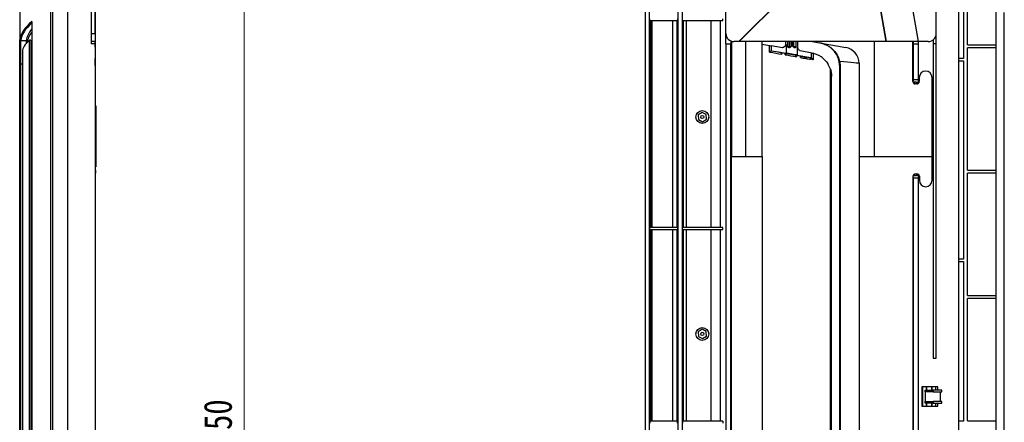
# Model space of a CAD drawing. Header units: millimetres. Extents: x 25 to 1935, y 715 to 2336.
# Tile 60 of 252: x 445 to 567, y 954 to 1004. Entities that reach past the tile are written whole.
import ezdxf

# ---------------------------------------------------------------- set-up
doc = ezdxf.new("R2010")
doc.units = ezdxf.units.MM
doc.header["$LTSCALE"] = 2
doc.layers.get('0').update_dxf_attribs({"color": 2})
doc.styles.add('FS2312', font='simsun.ttf', dxfattribs={"width": 0.8})
doc.dimstyles.new('STANDARD$0', dxfattribs={"dimtxt": 3.5, "dimasz": 3, "dimexe": 1.5, "dimexo": 0.5, "dimgap": 1.5, "dimtad": 1, "dimdec": 1, "dimlfac": 5, "dimdsep": 46, "dimtxsty": 'FS2312', "dimblk1": 'OPEN', "dimblk2": 'OPEN', "dimsah": 1, "dimcen": 0, "dimclrd": 4, "dimclre": 4, "dimclrt": 4, "dimadec": 0, "dimazin": 0, "dimtfac": 1, "dimtdec": 1, "dimtmove": 1, "dimatfit": 0, "dimldrblk": 'OPEN', "dimfxl": 1, "dimtolj": 1, "dimtzin": 0, "dimlwd": 18, "dimlwe": 18, "dimarcsym": 1})

# ---------------------------------------------------------------- blocks, each defined once
blk = doc.blocks.new('_OPEN')
at = {"color": 0}
for p, q in [((0, 0), (-1, 0)), ((-0.966, 0.259), (0, 0)), ((0, 0), (-0.966, -0.259))]:
    blk.add_line(p, q, dxfattribs=at)
blk = doc.blocks.new('*D40')
at = {"color": 4, "lineweight": 18, "transparency": 16777216}
for p, q in [((455.16, 1038.81), (474.31, 1038.81)), ((472.81, 1035.81), (472.81, 871.81)), ((455.16, 868.81), (474.31, 868.81))]:
    blk.add_line(p, q, dxfattribs=at)
at = {"layer": 'Defpoints', "color": 0, "transparency": 16777216}
for p in [(454.66, 1038.81), (454.66, 868.81), (472.81, 868.81)]:
    blk.add_point(p, dxfattribs=at)
at = {"color": 4, "lineweight": 18, "transparency": 16777216, "xscale": 3, "yscale": 3, "zscale": 3}
for p, rotation in [((472.81, 1038.81), 90), ((472.81, 868.81), 270)]:
    blk.add_blockref('_OPEN', p, dxfattribs=dict(at, rotation=rotation))
at = {"color": 4, "transparency": 16777216, "insert": (469.56, 953.81), "char_height": 3.5, "attachment_point": 5, "rotation": 90, "style": 'FS2312'}
blk.add_mtext('\\A1;850', dxfattribs=at)

msp = doc.modelspace()

# ---------------------------------------------------------------- linework, layer by layer
at = {"color": 2, "linetype": 'Continuous', "lineweight": 30}
for p, q in [((450.856, 866.78), (450.856, 1040.841)), ((522.82, 866.78), (522.82, 1040.841)), ((566.42, 1033.182), (534.449, 1001.211)), ((453.756, 1023.477), (453.756, 1000.911)), ((532.768, 1023.477), (532.768, 1000.911)), ((523.322, 866.784), (523.322, 1022.725)), ((526.82, 1022.725), (526.82, 884.897)), ((527.42, 884.897), (527.42, 1022.725)), ((556.801, 1001.207), (553.472, 1020.205)), ((556.82, 1001.211), (553.489, 1020.223)), ((550.034, 1016.767), (534.463, 1001.197)), ((550.034, 1016.767), (552.76, 1001.211)), ((550.051, 1016.784), (552.779, 1001.214)), ((448.753, 898.36), (448.753, 1009.262)), ((448.925, 1009.173), (448.925, 898.449)), ((559.02, 1002.211), (559.02, 1008.011)), ((561.82, 900.625), (561.82, 1006.997)), ((562.92, 1000.811), (562.92, 1007.811)), ((562.42, 1005.811), (562.42, 999.111)), ((444.856, 1005.072), (444.856, 1000.353)), ((454.256, 1002.211), (454.256, 1005.211)), ((454.276, 1005.197), (454.276, 1001.211)), ((532.82, 1002.211), (532.82, 1005.211)), ((566.497, 902.011), (566.497, 1005.411)), ((567.497, 904.011), (567.497, 1004.811)), ((446.351, 1003.696), (446.351, 903.926)), ((523.34, 1003.811), (523.34, 1004.051)), ((523.34, 1003.811), (526.81, 1003.811)), ((523.459, 978.051), (523.459, 1003.811)), ((523.595, 1003.811), (523.595, 978.051)), ((526.194, 978.051), (526.194, 1003.811)), ((526.706, 1003.811), (526.706, 978.051)), ((526.81, 1004.051), (526.81, 1003.811)), ((527.431, 1003.811), (527.431, 1004.051)), ((527.431, 1003.811), (532.442, 1003.811)), ((527.559, 978.051), (527.559, 1003.811)), ((527.855, 1003.811), (527.855, 978.051)), ((531.004, 978.051), (531.004, 1003.811)), ((532.106, 1003.811), (532.106, 978.051)), ((532.442, 1003.811), (532.442, 1004.051)), ((453.756, 1002.211), (454.256, 1002.211)), ((454.256, 1002.211), (454.256, 1001.211)), ((559.02, 1000.911), (559.02, 1002.211)), ((444.978, 1001.346), (445.681, 1001.334)), ((446.06, 906.265), (446.06, 1001.357)), ((446.255, 1001.359), (446.255, 906.263)), ((446.255, 1001.359), (446.351, 1001.286)), ((454.256, 1001.211), (453.756, 1001.211)), ((454.256, 1000.911), (453.756, 1000.911)), ((454.156, 1001.207), (454.156, 1001.211)), ((454.256, 1001.207), (454.156, 1001.207)), ((454.276, 1001.211), (454.256, 1001.211)), ((454.256, 1001.197), (454.256, 1001.211)), ((454.256, 1001.197), (454.256, 1000.911)), ((454.276, 1001.197), (454.256, 1001.197)), ((454.256, 1000.911), (454.256, 906.711)), ((454.276, 1001.197), (454.276, 1001.211)), ((454.276, 1000.511), (454.276, 1001.197)), ((532.82, 1000.911), (532.768, 1000.911)), ((532.82, 1000.911), (532.82, 906.711)), ((532.82, 1000.911), (533.42, 1000.911)), ((533.42, 906.711), (533.42, 1000.911)), ((533.42, 1000.911), (533.429, 1000.911)), ((533.429, 1001.291), (533.429, 1000.911)), ((533.521, 986.911), (533.521, 1001.257)), ((533.529, 1001.254), (533.529, 986.911)), ((534.449, 1001.211), (533.82, 1001.211)), ((534.463, 1001.197), (534.449, 1001.211)), ((552.76, 1001.211), (534.477, 1001.211)), ((535.261, 1001.211), (535.261, 986.911)), ((537.32, 986.911), (537.32, 1001.211)), ((540.24, 1001.211), (540.24, 1000.861)), ((540.341, 1000.837), (540.341, 999.759)), ((540.542, 1000.551), (540.542, 1001.211)), ((540.756, 1000.551), (540.756, 1001.211)), ((540.908, 1001.211), (540.908, 1000.584)), ((540.948, 1001.211), (540.948, 1000.584)), ((541.147, 1000.584), (541.147, 1001.211)), ((541.255, 1001.211), (541.255, 1000.551)), ((541.52, 1001.211), (541.52, 1000.551)), ((541.541, 1001.211), (541.541, 1000.551)), ((541.8, 1000.445), (541.8, 1001.211)), ((543.559, 1001.211), (547.748, 1000.472)), ((551.341, 986.911), (551.341, 1001.211)), ((552.779, 1001.214), (552.76, 1001.211)), ((556.8, 1001.211), (552.76, 1001.211)), ((556.103, 996.235), (556.103, 1001.211)), ((556.182, 1000.911), (556.182, 1001.211)), ((556.182, 1000.911), (556.2, 1000.911)), ((556.2, 996.425), (556.2, 1000.911)), ((556.2, 1000.911), (556.82, 1000.911)), ((556.82, 1001.211), (556.801, 1001.207)), ((558.02, 1001.211), (556.82, 1001.211)), ((556.82, 1000.911), (556.82, 1001.211)), ((556.82, 996.425), (556.82, 1000.911)), ((558.62, 1001.411), (558.62, 1000.911)), ((558.62, 1000.911), (558.62, 961.811)), ((559.02, 1000.911), (558.62, 1000.911)), ((559.02, 961.811), (559.02, 1000.911)), ((562.92, 1000.811), (566.497, 1000.811)), ((444.856, 998.394), (444.856, 1000.353)), ((444.955, 1000.29), (444.955, 998.394)), ((445.194, 999.951), (445.192, 999.911)), ((445.192, 999.911), (445.192, 907.71)), ((445.194, 999.951), (445.194, 907.671)), ((538.26, 999.9), (538.26, 1000.715)), ((538.455, 1000.681), (538.455, 1000.053)), ((539.855, 1000.449), (538.455, 1000.681)), ((538.502, 1000.064), (540.341, 999.759)), ((539.65, 999.862), (540.273, 999.759)), ((539.806, 999.836), (539.806, 999.628)), ((540.206, 999.558), (540.206, 999.77)), ((540.42, 999.733), (540.42, 999.725)), ((540.459, 999.725), (540.42, 999.725)), ((540.459, 999.725), (540.459, 999.725)), ((540.756, 1000.551), (540.542, 1000.551)), ((540.644, 1000.451), (540.786, 1000.451)), ((540.908, 1000.584), (540.948, 1000.584)), ((541.52, 1000.551), (541.255, 1000.551)), ((541.306, 1000.451), (541.444, 1000.451)), ((541.418, 999.549), (541.462, 999.549)), ((541.52, 1000.551), (541.541, 1000.551)), ((541.611, 999.523), (541.611, 999.311)), ((541.709, 1000.472), (541.709, 999.518)), ((543.551, 999.781), (542.082, 1000.057)), ((543.481, 999.176), (543.481, 999.795)), ((543.701, 999.746), (543.701, 998.926)), ((562.92, 985.211), (562.92, 1000.411)), ((566.497, 1000.411), (562.92, 1000.411)), ((444.856, 998.394), (444.955, 998.394)), ((444.856, 909.228), (444.856, 998.394)), ((444.955, 998.394), (444.955, 909.228)), ((445.192, 998.394), (444.955, 998.394)), ((454.276, 998.211), (454.276, 999.111)), ((541.65, 999.516), (542.292, 999.395)), ((541.709, 999.518), (543.375, 999.205)), ((542.111, 999.223), (542.111, 999.429)), ((542.577, 999.141), (542.578, 999.141)), ((542.796, 999.103), (542.796, 999.103)), ((543.701, 998.926), (543.361, 999.008)), ((543.375, 999.205), (543.37, 999.205)), ((543.37, 999.205), (543.456, 999.188)), ((543.456, 999.188), (543.481, 999.176)), ((545.293, 998.745), (545.506, 998.458)), ((547, 998.087), (546.938, 998.694)), ((546.996, 998.715), (547.059, 998.087)), ((549.4, 998.503), (549.4, 986.911)), ((562.42, 999.111), (561.82, 999.111)), ((561.82, 998.811), (562.42, 998.811)), ((562.42, 998.811), (562.42, 974.111)), ((454.276, 998.211), (454.256, 998.211)), ((454.276, 998.211), (454.276, 994.211)), ((545.842, 909.867), (545.842, 997.755)), ((547, 998.087), (547.059, 998.087)), ((547, 909.535), (547, 998.087)), ((547.059, 998.087), (547.059, 909.535)), ((545.981, 910.778), (545.981, 996.844)), ((556.2, 996.425), (556.103, 996.328)), ((556.296, 996.152), (556.115, 996.152)), ((556.82, 996.425), (556.2, 996.425)), ((556.296, 995.955), (556.296, 996.152)), ((556.603, 995.935), (556.403, 995.935)), ((556.508, 996.149), (556.62, 996.145)), ((556.508, 996.149), (556.508, 995.935)), ((556.62, 996.145), (556.62, 995.935)), ((556.62, 996.135), (556.82, 996.135)), ((556.625, 995.936), (556.625, 996.135)), ((556.693, 996.135), (556.693, 995.949)), ((556.82, 996.309), (556.82, 996.425)), ((556.903, 996.309), (556.82, 996.309)), ((556.903, 996.289), (556.82, 996.289)), ((556.82, 996.135), (556.82, 996.289)), ((556.903, 996.735), (556.903, 996.235)), ((558.503, 986.911), (558.503, 996.735)), ((454.276, 994.211), (454.256, 994.211)), ((454.356, 992.911), (454.256, 992.911)), ((454.356, 992.411), (454.256, 992.411)), ((454.356, 993.211), (454.356, 992.911)), ((454.356, 992.911), (454.356, 992.611)), ((454.356, 992.611), (454.356, 985.611)), ((529.853, 992.388), (529.366, 992.077)), ((530.365, 992.121), (529.853, 992.388)), ((454.256, 991.211), (454.356, 991.211)), ((529.366, 992.077), (529.392, 991.5)), ((529.392, 991.5), (529.904, 991.234)), ((529.904, 991.234), (530.391, 991.545)), ((530.391, 991.545), (530.365, 992.121)), ((454.356, 990.811), (454.256, 990.811)), ((454.356, 989.211), (454.256, 989.211)), ((454.356, 987.811), (454.256, 987.811)), ((533.52, 913.711), (533.52, 986.911)), ((533.52, 986.911), (537.32, 986.911)), ((537.32, 986.911), (537.32, 913.711)), ((549.4, 986.911), (549.4, 913.711)), ((549.4, 986.911), (558.503, 986.911)), ((558.503, 983.935), (558.503, 986.911)), ((454.356, 985.611), (454.256, 985.611)), ((454.356, 985.011), (454.256, 985.011)), ((454.356, 984.811), (454.356, 985.211)), ((562.92, 985.211), (566.497, 985.211)), ((562.92, 969.611), (562.92, 984.811)), ((566.497, 984.811), (562.92, 984.811)), ((556.12, 984.435), (556.12, 923.187)), ((556.12, 984.324), (556.2, 984.245)), ((556.132, 984.517), (556.296, 984.517)), ((556.2, 984.245), (556.82, 984.245)), ((556.2, 923.377), (556.2, 984.245)), ((556.296, 984.517), (556.296, 984.708)), ((556.421, 984.735), (556.62, 984.735)), ((556.508, 984.735), (556.508, 984.52)), ((556.62, 984.524), (556.508, 984.52)), ((556.62, 984.735), (556.62, 984.524)), ((556.82, 984.535), (556.62, 984.535)), ((556.625, 984.535), (556.625, 984.735)), ((556.693, 984.726), (556.693, 984.535)), ((556.82, 984.381), (556.82, 984.535)), ((556.82, 984.381), (556.92, 984.381)), ((556.82, 984.36), (556.92, 984.36)), ((556.82, 984.245), (556.82, 984.36)), ((556.82, 923.377), (556.82, 984.245)), ((556.92, 984.435), (556.92, 983.935)), ((523.34, 977.811), (523.34, 978.051)), ((526.81, 978.051), (523.34, 978.051)), ((523.34, 977.811), (526.81, 977.811)), ((523.459, 953.931), (523.459, 977.811)), ((523.595, 977.811), (523.595, 953.931)), ((526.194, 953.931), (526.194, 977.811)), ((526.706, 977.811), (526.706, 953.931)), ((526.81, 978.051), (526.81, 977.811)), ((527.431, 977.811), (527.431, 978.051)), ((532.442, 978.051), (527.431, 978.051)), ((527.431, 977.811), (532.442, 977.811)), ((527.559, 953.931), (527.559, 977.811)), ((527.855, 977.811), (527.855, 953.931)), ((531.004, 953.931), (531.004, 977.811)), ((532.106, 977.811), (532.106, 953.931)), ((532.442, 977.811), (532.442, 978.051)), ((562.42, 974.111), (561.82, 974.111)), ((561.82, 973.811), (562.42, 973.811)), ((562.42, 973.811), (562.42, 953.961)), ((562.92, 969.611), (566.497, 969.611)), ((566.497, 969.211), (562.92, 969.211)), ((562.92, 954.011), (562.92, 969.211)), ((529.853, 965.388), (529.366, 965.077)), ((530.365, 965.121), (529.853, 965.388)), ((529.366, 965.077), (529.392, 964.5)), ((529.392, 964.5), (529.904, 964.234)), ((529.904, 964.234), (530.391, 964.545)), ((530.391, 964.545), (530.365, 965.121)), ((558.62, 961.811), (559.02, 961.811)), ((559.22, 958.211), (557.22, 958.211)), ((557.22, 958.211), (557.22, 955.811)), ((557.318, 958.211), (557.318, 955.811)), ((557.347, 955.811), (557.347, 958.211)), ((557.747, 958.211), (557.747, 957.811)), ((557.819, 958.211), (557.819, 957.811)), ((558.423, 958.211), (558.423, 957.811)), ((558.529, 957.811), (558.529, 958.211)), ((558.928, 958.211), (558.928, 957.811)), ((559.22, 957.811), (559.22, 958.211)), ((557.62, 957.611), (557.62, 957.811)), ((557.62, 957.811), (558.62, 957.811)), ((558.62, 957.611), (557.62, 957.611)), ((557.62, 957.611), (557.62, 956.411)), ((558.62, 957.811), (558.62, 957.611)), ((559.72, 957.811), (558.62, 957.811)), ((558.62, 957.611), (559.72, 957.611)), ((559.52, 957.611), (559.52, 956.411)), ((559.72, 957.611), (559.72, 957.811)), ((557.22, 955.811), (559.22, 955.811)), ((557.62, 956.211), (557.62, 956.411)), ((557.62, 956.411), (558.62, 956.411)), ((558.62, 956.211), (557.62, 956.211)), ((557.747, 956.211), (557.747, 955.811)), ((557.819, 956.211), (557.819, 955.811)), ((558.423, 956.211), (558.423, 955.811)), ((558.529, 955.811), (558.529, 956.211)), ((558.62, 956.411), (558.62, 956.211)), ((559.72, 956.411), (558.62, 956.411)), ((558.62, 956.211), (559.72, 956.211)), ((558.928, 956.211), (558.928, 955.811)), ((559.22, 955.811), (559.22, 956.211)), ((559.72, 956.211), (559.72, 956.411)), ((523.34, 953.931), (523.34, 953.691)), ((526.81, 953.931), (523.34, 953.931)), ((526.81, 953.691), (526.81, 953.931)), ((527.431, 953.931), (527.431, 953.691)), ((532.442, 953.931), (527.431, 953.931)), ((532.442, 953.931), (532.442, 953.691)), ((562.42, 953.961), (561.82, 953.961)), ((562.92, 954.011), (566.497, 954.011))]:
    msp.add_line(p, q, dxfattribs=at)
at = {"color": 2, "linetype": 'Continuous', "lineweight": 30, "flags": 128}
for points in [[(444.856, 1000.353), (444.858, 1000.341), (444.864, 1000.329), (444.873, 1000.318), (444.885, 1000.309), (444.9, 1000.301), (444.917, 1000.295), (444.935, 1000.291), (444.955, 1000.29)], [(549.4, 998.503), (549.358, 998.506), (549.233, 998.517), (549.028, 998.536), (548.746, 998.56), (548.394, 998.591), (547.979, 998.628), (547.51, 998.669), (546.996, 998.715)], [(454.256, 993.202), (454.278, 993.206), (454.356, 993.211)]]:
    msp.add_lwpolyline(points, dxfattribs=at)
at = {"color": 2, "linetype": 'Continuous', "lineweight": 30}
for centre, radius in [((529.879, 991.811), 0.8), ((529.879, 991.811), 0.2), ((529.879, 964.811), 0.8), ((529.879, 964.811), 0.2)]:
    msp.add_circle(centre, radius, dxfattribs=at)
for centre, radius, start, end in [((533.82, 1002.211), 1, 180, 270), ((558.02, 1002.211), 1, 270, 0), ((444.98, 1001.446), 0.0997, 180.71376, 269.14408), ((541.42, 1000.551), 0.1, 270.01575, 0.02011), ((547.4, 998.503), 2, 0, 80), ((542.979, 999.123), 0.399, 343.31838, 11.89884), ((547.016, 998.566), 0.15, 97.43594, 121.04346), ((557.703, 996.735), 0.8, 90, 180), ((557.703, 996.735), 0.8, 0, 90), ((556.603, 996.235), 0.3, 270, 0), ((454.356, 992.611), 0.2, 90, 120), ((556.62, 984.435), 0.3, 0, 90), ((557.72, 983.935), 0.8, 180, 269.37473), ((557.703, 983.935), 0.8, 270.62527, 0)]:
    msp.add_arc(centre, radius, start, end, dxfattribs=at)
for centre, major_axis, ratio, start_param, end_param in [((518.856, 999.807), (74, -1.352), 0.1760318, 2.9434502, 3.1196084), ((518.855, 999.708), (73.9, -1.352), 0.1762698, 2.9500777, 3.1196174), ((518.856, 999.705), (73.2, -1.339), 0.1762698, 3.0084571, 3.11911), ((535.676, 1000.452), (90, 0), 0.176327, 3.0188461, 3.1036026), ((446.534, 1002.737), (0.2, -0.004), 0.1762698, 2.7237207, 3.0084571), ((486.192, 1000.125), (41, 0.26), 0.1762127, 2.9343182, 3.1296903), ((446.158, 1001.354), (0.1, 0.0006), 0.1762127, 0.2257737, 2.9343182), ((543.014, 1000.125), (40.5, -7.137), 0.0059684, 4.5723955, 4.5957774), ((541.02, 1000.653), (0.78, -0.208), 0.0086917, 2.6293407, 3.1439099), ((538.283, 1000.712), (0.2, -0.035), 0.0059684, 4.5957774, 5.7476998), ((543.014, 999.313), (40.5, -7.102), 0.0059407, 4.5957673, 4.6341313), ((543.049, 999.51), (40.3, -7.102), 0.0059684, 4.6003874, 4.6283179), ((539.821, 999.831), (0.2, -0.035), 0.0059684, 2.6061071, 3.0522219), ((543.014, 999.313), (40.5, -7.102), 0.0059407, 4.6440454, 4.6787917), ((540.359, 999.743), (0.1, -0.0176), 0.0059684, 6.2493305, 8.8892924), ((541.02, 999.637), (0.78, -0.137), 0.0059684, 0.489744, 2.6280752), ((543.049, 999.51), (40.3, -7.102), 0.0059684, 4.6481568, 4.6729772), ((540.22, 999.761), (0.2, -0.035), 0.0059684, 6.2225326, 6.2493305), ((541.562, 999.531), (0.1, -0.0176), 0.0059684, 0.489744, 3.1077379), ((541.02, 1000.653), (0.78, -0.208), 0.0086917, 0.0023173, 0.4910095), ((543.014, 999.313), (40.5, -7.102), 0.0059407, 4.6911447, 4.7026621), ((542.116, 999.426), (0.2, -0.035), 0.0059684, 6.2614541, 6.7729293), ((543.049, 999.51), (40.3, -7.102), 0.0059684, 4.6952558, 4.7026779), ((542.86, 999.223), (21.5, -3.754), 0.0059162, 4.7002463, 4.7104154), ((542.895, 999.42), (21.3, -3.754), 0.0059684, 4.7002813, 4.7104458), ((542.818, 999.123), (4.1, -0.687), 0.0056936, 4.7078332, 4.8461497), ((542.853, 999.32), (3.9, -0.687), 0.0059684, 4.7078671, 4.8462471), ((542.984, 996.842), (0, 2.4), 0.9389431, 6.071964, 6.1086524), ((542.94, 996.842), (3.047, 0), 0.9845769, 0.3091932, 0.5691295), ((556.403, 996.235), (-0.3, 0), 0.9993908, 0, 1.5707963), ((556.296, 996.142), (0.3, 0), 0.0349208, 0.7853982, 1.5707963), ((556.421, 984.435), (0.3, 0), 0.9993908, 1.5707963, 3.1415927), ((556.296, 984.528), (0.3, 0), 0.0349208, 4.712389, 5.4977871)]:
    msp.add_ellipse(centre, major_axis=major_axis, ratio=ratio, start_param=start_param, end_param=end_param, dxfattribs=at)
for points, knots in [([(444.856, 1000.353), (444.856, 1000.497), (444.857, 1000.628), (444.858, 1000.807), (444.858, 1000.863), (444.859, 1000.97), (444.86, 1001.021), (444.863, 1001.161), (444.865, 1001.239), (444.871, 1001.364), (444.875, 1001.412), (444.88, 1001.444)], [0, 0, 0, 0, 0.25, 0.25, 0.375, 0.375, 0.5, 0.5, 0.75, 0.75, 1, 1, 1, 1]), ([(444.978, 1001.346), (444.974, 1001.304), (444.965, 1001.22), (444.958, 1000.976), (444.955, 1000.667), (444.955, 1000.417), (444.955, 1000.29)], [0, 0, 0, 0, 0.258499, 0.526311, 0.7597724, 1, 1, 1, 1]), ([(445.681, 1001.334), (445.677, 1001.296), (445.669, 1001.22), (445.663, 1001.074), (445.662, 1000.955), (445.661, 1000.933)], [0, 0, 0, 0, 0.4419115, 0.8966098, 1, 1, 1, 1]), ([(540.341, 1000.837), (540.341, 1000.836), (540.341, 1000.834), (540.339, 1000.826), (540.326, 1000.809), (540.273, 1000.745), (540.16, 1000.609), (540.011, 1000.459), (539.895, 1000.452), (539.855, 1000.449)], [0, 0, 0, 0, 0.0030534, 0.0072356, 0.0240787, 0.0902453, 0.3545779, 0.774768, 1, 1, 1, 1]), ([(540.237, 1000.859), (540.238, 1000.851), (540.246, 1000.795), (540.21, 1000.699), (540.164, 1000.613), (540.126, 1000.583), (540.122, 1000.579)], [0, 0, 0, 0, 0.07550552, 0.53954904, 0.94772082, 1, 1, 1, 1]), ([(544.521, 1001.041), (544.522, 1001.041), (544.624, 1001.023), (544.854, 1000.972), (545.216, 1000.847), (545.564, 1000.674), (545.955, 1000.419), (546.386, 1000.014), (546.794, 999.41), (546.929, 998.946), (546.996, 998.715)], [0, 0, 0, 0, 0.0013023, 0.1416448, 0.2819748, 0.3874834, 0.4929251, 0.6719202, 0.8360233, 1, 1, 1, 1]), ([(546.938, 998.694), (546.872, 998.929), (546.739, 999.399), (546.335, 1000.012), (545.91, 1000.421), (545.527, 1000.678), (545.187, 1000.851), (544.838, 1000.975), (544.619, 1001.024), (544.522, 1001.041), (544.521, 1001.041)], [0, 0, 0, 0, 0.1644683, 0.328872, 0.5081472, 0.6136363, 0.7191936, 0.8589392, 0.9987123, 1, 1, 1, 1]), ([(538.26, 999.9), (538.26, 999.9), (538.267, 999.906), (538.297, 999.931), (538.349, 999.974), (538.412, 1000.023), (538.441, 1000.044), (538.455, 1000.053)], [0, 0, 0, 0, 0.0046033, 0.0982308, 0.4206622, 0.7381023, 1, 1, 1, 1]), ([(538.455, 1000.053), (538.468, 1000.059), (538.483, 1000.067), (538.499, 1000.065), (538.502, 1000.064)], [0, 0, 0, 0, 0.81288185, 1, 1, 1, 1]), ([(539.806, 999.628), (539.805, 999.628), (539.779, 999.659), (539.73, 999.719), (539.672, 999.792), (539.638, 999.838), (539.622, 999.862), (539.622, 999.865), (539.622, 999.866)], [0, 0, 0, 0, 0.0031461, 0.296722, 0.5716262, 0.7537853, 0.8765311, 1, 1, 1, 1]), ([(540.42, 999.725), (540.417, 999.724), (540.411, 999.722), (540.383, 999.701), (540.336, 999.665), (540.274, 999.614), (540.228, 999.576), (540.206, 999.558), (540.206, 999.558)], [0, 0, 0, 0, 0.1534106, 0.3062785, 0.5090031, 0.7698261, 0.996488, 1, 1, 1, 1]), ([(540.644, 1000.451), (540.629, 1000.453), (540.601, 1000.456), (540.569, 1000.48), (540.55, 1000.507), (540.543, 1000.532), (540.542, 1000.546), (540.542, 1000.551)], [0, 0, 0, 0, 0.2927207, 0.5596631, 0.7537383, 0.9148787, 1, 1, 1, 1]), ([(540.794, 1000.514), (540.794, 1000.514), (540.781, 1000.501), (540.763, 1000.477), (540.751, 1000.455), (540.75, 1000.452), (540.75, 1000.451)], [0, 0, 0, 0, 0.008507, 0.3869391, 0.727784, 1, 1, 1, 1]), ([(540.794, 1000.514), (540.781, 1000.526), (540.767, 1000.538), (540.756, 1000.551), (540.756, 1000.551)], [0, 0, 0, 0, 0.981799, 1, 1, 1, 1]), ([(540.786, 1000.451), (540.807, 1000.479), (540.848, 1000.538), (540.914, 1000.568), (540.948, 1000.584)], [0, 0, 0, 0, 0.4849085, 1, 1, 1, 1]), ([(540.908, 1000.584), (540.907, 1000.583), (540.904, 1000.583), (540.888, 1000.577), (540.865, 1000.567), (540.838, 1000.551), (540.813, 1000.533), (540.799, 1000.519), (540.794, 1000.514)], [0, 0, 0, 0, 0.1704945, 0.3409739, 0.5121455, 0.6895848, 0.885923, 1, 1, 1, 1]), ([(541.147, 1000.584), (541.178, 1000.569), (541.243, 1000.54), (541.284, 1000.481), (541.306, 1000.451)], [0, 0, 0, 0, 0.4775009, 1, 1, 1, 1]), ([(541.418, 999.549), (541.419, 999.547), (541.42, 999.544), (541.44, 999.519), (541.478, 999.472), (541.538, 999.398), (541.587, 999.34), (541.611, 999.311), (541.611, 999.311)], [0, 0, 0, 0, 0.1251108, 0.2494475, 0.4360489, 0.7178911, 0.996841, 1, 1, 1, 1]), ([(541.541, 1000.551), (541.54, 1000.541), (541.539, 1000.522), (541.526, 1000.495), (541.506, 1000.471), (541.477, 1000.454), (541.455, 1000.452), (541.444, 1000.451)], [0, 0, 0, 0, 0.16282065, 0.32494506, 0.5436727, 0.76567488, 1, 1, 1, 1]), ([(542.082, 1000.057), (542.036, 1000.077), (541.912, 1000.132), (541.795, 1000.32), (541.722, 1000.449), (541.709, 1000.472), (541.709, 1000.472)], [0, 0, 0, 0, 0.3290171, 0.8852381, 0.9972338, 1, 1, 1, 1]), ([(543.481, 999.795), (543.494, 999.792), (543.519, 999.787), (543.577, 999.775), (543.64, 999.761), (543.681, 999.751), (543.701, 999.746)], [0, 0, 0, 0, 0.2560357, 0.5119191, 0.7713118, 1, 1, 1, 1]), ([(545.293, 998.745), (545.19, 998.858), (544.982, 999.084), (544.612, 999.359), (544.204, 999.581), (543.892, 999.695), (543.72, 999.741), (543.701, 999.746)], [0, 0, 0, 0, 0.24742, 0.4997437, 0.7324327, 0.9712069, 1, 1, 1, 1]), ([(542.316, 999.391), (542.314, 999.389), (542.31, 999.387), (542.283, 999.365), (542.238, 999.329), (542.177, 999.278), (542.132, 999.24), (542.112, 999.223), (542.111, 999.223)], [0, 0, 0, 0, 0.1546444, 0.308717, 0.5139379, 0.7778074, 0.9964765, 1, 1, 1, 1]), ([(542.615, 999.338), (542.615, 999.338), (542.614, 999.337), (542.613, 999.331), (542.609, 999.311), (542.6, 999.267), (542.59, 999.208), (542.582, 999.163), (542.578, 999.141)], [0, 0, 0, 0, 0.0836245, 0.13910186, 0.35432841, 0.56955005, 0.7847798, 1, 1, 1, 1]), ([(542.831, 999.3), (542.831, 999.3), (542.831, 999.299), (542.83, 999.292), (542.826, 999.273), (542.818, 999.228), (542.808, 999.169), (542.8, 999.125), (542.796, 999.103)], [0, 0, 0, 0, 0.0806723, 0.1383596, 0.3537717, 0.5691795, 0.7845957, 1, 1, 1, 1]), ([(543.701, 998.926), (543.701, 998.927), (543.688, 998.944), (543.647, 998.998), (543.584, 999.074), (543.52, 999.143), (543.493, 999.166), (543.481, 999.176)], [0, 0, 0, 0, 0.0036552, 0.1793656, 0.5619854, 0.8122153, 1, 1, 1, 1]), ([(545.842, 997.755), (545.861, 997.69), (545.93, 997.46), (545.974, 997.154), (545.982, 996.914), (545.981, 996.843), (545.981, 996.842)], [0, 0, 0, 0, 0.2152755, 0.7703302, 0.9947523, 1, 1, 1, 1])]:
    msp.add_open_spline(points, degree=3, knots=knots, dxfattribs=at)

# ---------------------------------------------------------------- dimensions: what is measured, and where the dimension line sits
dim = msp.add_linear_dim(base=(472.807, 868.811), p1=(454.656, 1038.811), p2=(454.656, 868.811), angle=90, dimstyle='STANDARD$0')
dim.commit()
dim.dimension.update_dxf_attribs({"geometry": '*D40', "text_midpoint": (469.557, 953.811)})

doc.saveas('drawing.dxf')
